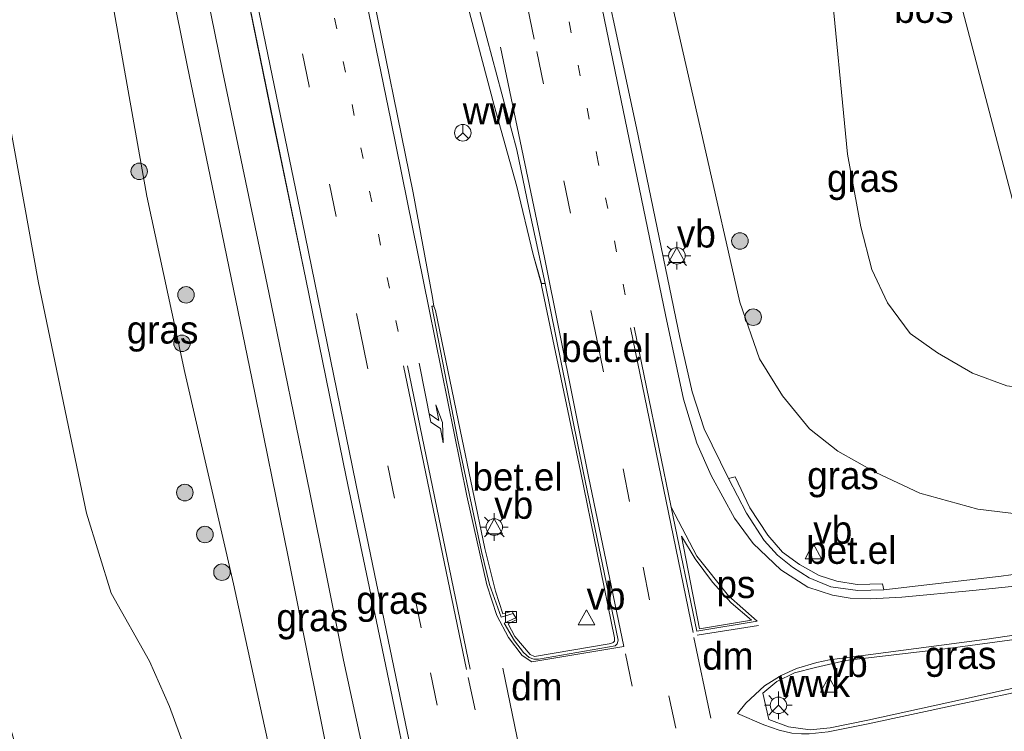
# Model space of a CAD drawing. Header units: millimetres. Extents: x 180000 to 190000, y 466229 to 468626.
# Tile 44 of 202: x 181740 to 181829, y 467791 to 467856. Entities that reach past the tile are written whole.
import ezdxf
from ezdxf.enums import TextEntityAlignment as Align

# ---------------------------------------------------------------- set-up
doc = ezdxf.new("R2010")
doc.units = ezdxf.units.MM
doc.linetypes.add('13strp', pattern=[4, 1, -3])
doc.linetypes.add('39strp', pattern=[12, 3, -9])
for name, color, linetype, lineweight in [('bp-b5-bos', 93, 'Continuous', 18), ('bp-b5-grasland', 93, 'Continuous', 18), ('bp-bs-boom', 93, 'Continuous', 18), ('bw-bs-rona', 8, 'Continuous', 18), ('gw-bs-kruinlijn', 93, 'Continuous', 18), ('gw-bs-teenlijn', 93, 'Continuous', 18), ('mk-b5-vlakmark', 8, 'Continuous', 18), ('mk-bs-13streep 0.45', 8, '13strp', 18), ('mk-bs-39streep 0.15', 8, '39strp', 18), ('mk-bs-haaientd', 8, 'haaitd', 18), ('mk-bs-pijlli750', 8, 'Continuous', 18), ('mk-bs-streep 0.15', 8, 'Continuous', 18), ('og-bs-hulpgeometrie', 53, 'Continuous', 18), ('vh-b5-verh_soort', 8, 'Continuous', 18), ('wh-bs-kolk', 8, 'Continuous', 18), ('wm-bs-lichtmast', 8, 'Continuous', 18), ('wm-bs-verkeersbord', 8, 'Continuous', 18)]:
    doc.layers.add(name, color=color, linetype=linetype, lineweight=lineweight)
doc.styles.add('rtw_iso', font='iso-rtw.shx')
doc.linetypes.add('haaitd', pattern='A,0,-0.25,[25,RTW.shx,S=0.1,R=180,X=0,Y=0],-0.75', length=1)

# ---------------------------------------------------------------- blocks, each defined once
blk = doc.blocks.new('verkeersbord')
for p, q in [((0, 0.75), (-0.75, -0.625)), ((0.75, -0.625), (0, 0.75)), ((-0.75, -0.625), (0.75, -0.625))]:
    blk.add_line(p, q)
blk = doc.blocks.new('dtbattr')
at = {"style": 'rtw_iso'}
blk.add_attdef('TAG', (0.591, 0.868), '', height=2.5, dxfattribs=at)
blk = doc.blocks.new('kolk')
blk.add_lwpolyline([(-0.5, -0.5), (0.5, -0.5), (0.5, 0.5), (-0.5, 0.5)], close=True)
blk = doc.blocks.new('wegwijzer')
for q in [(-0.53, -0.53), (0, 0.75), (0.53, -0.53)]:
    blk.add_line((0, 0), q)
blk.add_circle((0, 0), 0.75)
blk = doc.blocks.new('dtbattr-r')
at = {"style": 'rtw_iso'}
blk.add_attdef('TAG', text='', height=2.5, dxfattribs=at).set_placement((0, 0), align=Align.MIDDLE_CENTER)
blk = doc.blocks.new('pijll')
for p, q in [((5.7, 1.05, 0.1), (4, 0.75, 0.1)), ((7.5, 0.75, 0.1), (5.7, 1.05, 0.1)), ((0, 0, 0.1), (5.45, 0, 0.1)), ((4, 0.75, 0.1), (5.45, 0.75, 0.1)), ((5.45, 0.75, 0.1), (4.7, 0, 0.1)), ((6.2, 0.75, 0.1), (5.45, 0, 0.1)), ((7.5, 0.75, 0.1), (6.2, 0.75, 0.1))]:
    blk.add_line(p, q)
blk = doc.blocks.new('dtbattr-l')
at = {"style": 'rtw_iso'}
blk.add_attdef('TAG', (0, 0), '', height=2.5, dxfattribs=at)
blk = doc.blocks.new('boom')
blk.add_hatch(color=256).paths.add_polyline_path([(-0.75, 0, 1), (0.75, 0, 1)])
blk.add_circle((0, 0), 0.75)
blk = doc.blocks.new('lantaarnpaal')
for p, q in [((0, 0.75), (0, 1.25)), ((-0.75, 0), (-1.25, 0)), ((-0.884, 0.884), (-0.53, 0.53)), ((0.53, 0.53), (0.884, 0.884)), ((0.75, 0), (1.25, 0)), ((-0.53, -0.53), (-0.884, -0.884)), ((0, -0.75), (0, -1.25)), ((0.53, -0.53), (0.884, -0.884))]:
    blk.add_line(p, q)
blk.add_circle((0, 0), 0.75)
blk = doc.blocks.new('d33az_ACAD_1_FMEBLOCK163')
at = {"layer": 'vh-b5-verh_soort'}
for points in [[(163.806, -60.882, 29.87), (168.124, -81.054, 29.943), (172.071, -100.076, 29.968), (173.17, -105.015, 30.004), (174.275, -108.382, 30), (176.477, -112.868, 30.039), (178.104, -116.011, 30.025), (179.707, -118.51, 29.978), (180.918, -119.83, 29.934), (182.286, -120.921, 29.907), (183.795, -121.888, 29.898), (185.771, -122.723, 29.878), (188.222, -123.039, 29.841), (190.591, -122.992, 29.785), (201.227, -121.756, 29.671), (210.891, -120.413, 29.7)], [(211.562, -126.24, 29.694), (196.62, -128.282, 29.829), (187.132, -129.39, 29.919), (184.361, -130.039, 29.968), (182.47, -130.522, 29.969), (180.874, -131.288, 30), (179.589, -132.369, 30.044), (180.15, -134.748, 30.053), (181.929, -135.421, 29.993), (183.884, -135.691, 29.972), (185.718, -135.491, 29.952), (189.124, -134.801, 29.882), (197.527, -132.952, 29.808), (206.012, -131.099, 29.69)], [(148.202, -143.422, 30.637), (145.207, -129.022, 30.592), (141.775, -112.716, 30.511), (138.11, -94.782, 30.437), (135.168, -80.539, 30.319), (129.727, -54.012, 30.221)], [(127.464, -60.704, 30.094), (130.553, -75.893, 30.225), (134.751, -96.01, 30.327), (138.49, -114.158, 30.376), (141.538, -129.355, 30.474), (143.352, -137.752, 30.576)], [(140.76, -141.057, 30.478), (138.42, -129.537, 30.376), (136.512, -119.987, 30.306), (133.22, -103.782, 30.311), (130.299, -89.672, 30.188), (127.363, -75.373, 30.135), (124.827, -62.947, 30.11)], [(143.957, -67.756, 30.119), (147.852, -86.959, 30.241), (149.6, -96.455, 30.288), (149.725, -97.243, 30.301), (149.556, -97.258, 30.307), (151.918, -109.398, 30.406), (154.062, -119.515, 30.442), (154.799, -122.503, 30.452), (155.85, -125.466, 30.412), (156.922, -125.124, 30.341), (157.167, -125.518, 30.333), (156.119, -126.015, 30.445), (157.043, -127.608, 30.444), (157.885, -128.681, 30.445), (158.387, -129.113, 30.438), (158.81, -129.273, 30.439), (159.24, -129.262, 30.428), (166.194, -128.054, 30.274), (166.325, -127.942, 30.274), (166.373, -127.889, 30.274), (166.455, -127.546, 30.272), (163.299, -112.209, 30.257), (159.843, -95.18, 30.193), (159.492, -95.201, 30.164), (158.748, -92.565, 30.196), (157.281, -86.38, 30.139), (155.209, -79.031, 30.115), (151.363, -64.539, 30.127)]]:
    blk.add_polyline3d(points, dxfattribs=at)

msp = doc.modelspace()

# ---------------------------------------------------------------- linework, layer by layer
at = {"layer": 'bp-b5-bos'}
msp.add_polyline3d([(181834.612, 467821.998, 33.258), (181833.333, 467821.945, 33.275), (181829.54, 467822.438, 33.275), (181826.426, 467823.586, 33.361), (181823.261, 467825.432, 33.381), (181820.769, 467827.19, 33.418), (181818.707, 467829.961, 33.455), (181817.281, 467833.008, 33.516), (181816.294, 467836.861, 33.577), (181815.066, 467843.466, 33.732), (181813.473, 467860.068, 34.275), (181811.071, 467871.588, 34.336), (181807.082, 467886.943, 34.169), (181804.457, 467897.455, 34.108), (181804.027, 467900.176, 34.141), (181807.936, 467901.132, 34.181), (181813.392, 467902.621, 34.309)], close=True, dxfattribs=at)
for points in [[(181942.863, 467837.178, 33.86), (181929.619, 467833.826, 33.504), (181917.837, 467831.604, 33.201), (181910.597, 467830.159, 33.083), (181900.925, 467829.056, 32.965), (181891.176, 467828.553, 33.042), (181875.271, 467827.752, 33.058), (181866.967, 467826.807, 33.165), (181858.79, 467825.584, 33.161), (181847.568, 467823.805, 33.095), (181837.796, 467822.131, 33.214), (181834.612, 467821.998, 33.258), (181813.392, 467902.621, 34.309)], [(181738.107, 467851.213, 33.936), (181741.641, 467831.798, 34.483), (181746.024, 467810.881, 34.402), (181748.261, 467803.636, 34.181), (181751.715, 467797.453, 33.312), (181753.536, 467793.353, 33.226), (181755.346, 467788.384, 32.969), (181756.951, 467783.832, 32.818), (181761.831, 467766.092, 33.136), (181766.581, 467747.192, 33.058), (181767.093, 467743.438, 33.071), (181766.971, 467740.32, 33.189), (181765.856, 467737.088, 33.234), (181763.254, 467734.623, 33.336), (181759.959, 467732.35, 33.569), (181757.391, 467729.926, 33.736), (181727.996, 467828.7, 34.643)]]:
    msp.add_polyline3d(points, dxfattribs=at)
at = {"layer": 'bp-b5-grasland'}
for points in [[(181757.528, 467872.901, 30.221), (181762.969, 467846.374, 30.319), (181765.91, 467832.131, 30.437), (181769.575, 467814.197, 30.511), (181773.008, 467797.891, 30.592), (181776.002, 467783.491, 30.637)], [(181813.473, 467860.068, 34.275), (181815.066, 467843.466, 33.732), (181816.294, 467836.861, 33.577), (181817.281, 467833.008, 33.516), (181818.707, 467829.961, 33.455), (181820.769, 467827.19, 33.418), (181823.261, 467825.432, 33.381), (181826.426, 467823.586, 33.361), (181829.54, 467822.438, 33.275), (181833.333, 467821.945, 33.275), (181834.612, 467821.998, 33.258), (181837.477, 467811.115, 29.698), (181835.695, 467810.863, 29.723), (181831.673, 467810.684, 29.616), (181826.905, 467811.24, 29.608), (181821.65, 467812.709, 29.694), (181817.658, 467814.582, 29.727), (181814.206, 467816.511, 29.755), (181811.632, 467818.524, 29.841), (181809.176, 467821.531, 29.853), (181807.098, 467824.891, 29.906), (181805.318, 467830.02, 29.919), (181802.079, 467844.294, 29.874), (181795.809, 467871.761, 29.878)], [(181795.809, 467871.761, 29.878), (181802.079, 467844.294, 29.874), (181805.318, 467830.02, 29.919), (181807.098, 467824.891, 29.906), (181809.176, 467821.531, 29.853), (181811.632, 467818.524, 29.841), (181814.206, 467816.511, 29.755), (181817.658, 467814.582, 29.727), (181821.65, 467812.709, 29.694), (181826.905, 467811.24, 29.608), (181831.673, 467810.684, 29.616)], [(181771.153, 467789.161, 30.576), (181769.338, 467797.558, 30.474), (181766.29, 467812.755, 30.376), (181762.552, 467830.903, 30.327), (181758.353, 467851.02, 30.225), (181755.265, 467866.209, 30.094)], [(181838.691, 467806.5, 29.7), (181829.028, 467805.157, 29.671), (181818.392, 467803.921, 29.785), (181818.271, 467804.471, 29.808), (181815.969, 467804.423, 29.847), (181814.1, 467804.729, 29.886), (181812.494, 467805.236, 29.925), (181810.734, 467806.22, 29.994), (181809.187, 467807.361, 30.048), (181807.863, 467808.892, 30.031), (181806.228, 467811.375, 30.093), (181804.882, 467814.187, 30.051), (181804.278, 467814.045, 30.039), (181802.075, 467818.531, 30), (181800.971, 467821.898, 30.004), (181799.871, 467826.837, 29.968), (181795.925, 467845.859, 29.943), (181791.607, 467866.031, 29.87)], [(181752.627, 467863.966, 30.11), (181755.163, 467851.54, 30.135), (181758.099, 467837.241, 30.188), (181761.021, 467823.131, 30.311), (181764.313, 467806.926, 30.306), (181766.221, 467797.376, 30.376), (181768.56, 467785.856, 30.478)], [(181779.164, 467862.374, 30.127), (181783.01, 467847.882, 30.115), (181785.081, 467840.533, 30.139), (181786.548, 467834.348, 30.196), (181787.293, 467831.712, 30.164), (181787.32, 467831.545, 30.289), (181790.84, 467814.696, 30.344), (181793.924, 467799.587, 30.376), (181793.939, 467799.283, 30.364), (181793.881, 467799.216, 30.367), (181793.821, 467799.162, 30.367), (181793.758, 467799.128, 30.367), (181793.445, 467799.022, 30.382), (181786.675, 467797.877, 30.492), (181786.272, 467798.053, 30.5), (181784.873, 467799.696, 30.505), (181784.27, 467800.84, 30.507), (181785.062, 467801.228, 30.362), (181784.967, 467801.395, 30.333), (181784.722, 467801.789, 30.341), (181784.644, 467801.993, 30.375), (181783.804, 467801.768, 30.524), (181783.128, 467803.799, 30.534), (181782.169, 467807.686, 30.558), (181779.922, 467818.457, 30.518), (181777.681, 467829.263, 30.406), (181777.526, 467829.67, 30.301), (181777.4, 467830.458, 30.288), (181775.652, 467839.954, 30.241), (181771.757, 467859.157, 30.119)], [(181748.529, 467856.378, 30.27), (181751.483, 467839.641, 30.302), (181754.949, 467823.646, 30.319), (181759.359, 467804.489, 30.343), (181761.966, 467792.519, 30.4), (181765.037, 467778.477, 30.658)], [(181765.037, 467778.477, 30.658), (181761.966, 467792.519, 30.4), (181759.359, 467804.489, 30.343), (181754.949, 467823.646, 30.319), (181751.483, 467839.641, 30.302), (181748.529, 467856.378, 30.27)], [(181755.346, 467788.384, 32.969), (181753.536, 467793.353, 33.226), (181751.715, 467797.453, 33.312), (181748.261, 467803.636, 34.181), (181746.024, 467810.881, 34.402), (181741.641, 467831.798, 34.483), (181738.107, 467851.213, 33.936)]]:
    msp.add_polyline3d(points, dxfattribs=at)
msp.add_polyline3d([(181813.518, 467791.422, 29.952), (181811.684, 467791.222, 29.972), (181809.729, 467791.492, 29.993), (181807.95, 467792.165, 30.053), (181807.389, 467794.544, 30.044), (181808.674, 467795.625, 30), (181810.27, 467796.391, 29.969), (181812.162, 467796.874, 29.968), (181814.932, 467797.523, 29.919), (181824.42, 467798.631, 29.829), (181839.363, 467800.673, 29.694), (181840.193, 467800.795, 29.697), (181841.083, 467797.412, 29.644), (181840.496, 467797.291, 29.641), (181833.813, 467795.814, 29.69), (181825.327, 467793.961, 29.808), (181816.924, 467792.112, 29.882)], close=True, dxfattribs=at)
at = {"layer": 'gw-bs-kruinlijn'}
for points in [[(181804.027, 467900.176, 34.141), (181804.457, 467897.455, 34.108), (181807.082, 467886.943, 34.169), (181811.071, 467871.588, 34.336), (181813.473, 467860.068, 34.275), (181815.066, 467843.466, 33.732), (181816.294, 467836.861, 33.577), (181817.281, 467833.008, 33.516), (181818.707, 467829.961, 33.455), (181820.769, 467827.19, 33.418), (181823.261, 467825.432, 33.381), (181826.426, 467823.586, 33.361), (181829.54, 467822.438, 33.275), (181833.333, 467821.945, 33.275), (181834.612, 467821.998, 33.258)], [(181757.391, 467729.926, 33.736), (181759.959, 467732.35, 33.569), (181763.254, 467734.623, 33.336), (181765.856, 467737.088, 33.234), (181766.971, 467740.32, 33.189), (181767.093, 467743.438, 33.071), (181766.581, 467747.192, 33.058), (181761.831, 467766.092, 33.136), (181756.951, 467783.832, 32.818), (181755.346, 467788.384, 32.969), (181753.536, 467793.353, 33.226), (181751.715, 467797.453, 33.312), (181748.261, 467803.636, 34.181), (181746.024, 467810.881, 34.402), (181741.641, 467831.798, 34.483), (181738.107, 467851.213, 33.936), (181735.622, 467864.895, 33.867), (181733.132, 467877.089, 33.789), (181730.997, 467886.017, 33.769)]]:
    msp.add_polyline3d(points, dxfattribs=at)
at = {"layer": 'gw-bs-teenlijn'}
for points in [[(181837.477, 467811.115, 29.698), (181835.695, 467810.863, 29.723), (181831.673, 467810.684, 29.616), (181826.905, 467811.24, 29.608), (181821.65, 467812.709, 29.694), (181817.658, 467814.582, 29.727), (181814.206, 467816.511, 29.755), (181811.632, 467818.524, 29.841), (181809.176, 467821.531, 29.853), (181807.098, 467824.891, 29.906), (181805.318, 467830.02, 29.919), (181802.079, 467844.294, 29.874), (181795.809, 467871.761, 29.878), (181790.722, 467896.603, 29.671)], [(181743.687, 467885.849, 29.891), (181745.685, 467871.45, 30.155), (181748.529, 467856.378, 30.27), (181751.483, 467839.641, 30.302), (181754.949, 467823.646, 30.319), (181759.359, 467804.489, 30.343), (181761.966, 467792.519, 30.4), (181765.037, 467778.477, 30.658), (181768.202, 467765.93, 30.645), (181773.58, 467746.775, 30.878), (181776.879, 467733.083, 31.16), (181777.352, 467730.642, 31.18), (181777.319, 467728.681, 31.205), (181776.907, 467726.926, 31.209), (181776.083, 467725.836, 31.331), (181774.439, 467724.971, 31.446), (181769.687, 467723.589, 31.776), (181764.126, 467721.841, 31.846), (181761.264, 467720.902, 31.976)]]:
    msp.add_polyline3d(points, dxfattribs=at)
at = {"layer": 'mk-b5-vlakmark'}
msp.add_polyline3d([(181806.37, 467801.166, 30.026), (181801.656, 467800.405, 30.101), (181800.001, 467808.813, 30.117), (181801.241, 467806.734, 30.116), (181802.816, 467804.629, 30.11), (181804.535, 467802.763, 30.039)], close=True, dxfattribs=at)
at = {"layer": 'mk-bs-13streep 0.45'}
for points in [[(181774.301, 467827.375, 30.401), (181767.932, 467858.711, 30.216), (181763.048, 467882.136, 30.119), (181759.835, 467897.771, 30.038), (181753.355, 467929.088, 29.91), (181749.35, 467948.557, 29.868), (181745.281, 467968.141, 29.891), (181742.607, 467980.812, 29.889)], [(181794.915, 467830.684, 30.07), (181792.465, 467842.731, 30.03), (181788.376, 467862.3, 29.998), (181784.349, 467881.765, 29.889), (181780.361, 467901.271, 29.802), (181774.756, 467928.518, 29.808), (181771.522, 467944.069, 29.778), (181768.084, 467960.613, 29.772)]]:
    msp.add_polyline3d(points, dxfattribs=at)
at = {"layer": 'mk-bs-39streep 0.15'}
for points in [[(181758.65, 467989.733, 29.837), (181762.66, 467970.101, 29.906), (181767.365, 467947.154, 29.927), (181771.024, 467929.477, 29.906), (181778.621, 467892.61, 29.939), (181783.593, 467868.583, 30.049), (181786.87, 467852.779, 30.127), (181792.323, 467826.659, 30.164), (181796.52, 467805.975, 30.217), (181798.873, 467794.328, 30.221), (181801.105, 467783.744, 30.262), (181804.215, 467768.406, 30.323), (181807.819, 467750.914, 30.392), (181810.13, 467739.659, 30.482), (181813.196, 467724.741, 30.556), (181816.897, 467706.531, 30.592), (181820.09, 467690.909, 30.645)], [(181808.432, 467688.45, 30.768), (181805.31, 467697.068, 30.821), (181800.763, 467710.197, 30.89), (181796.355, 467723.011, 30.915), (181791.994, 467736.411, 30.894), (181788.612, 467748.139, 30.825), (181786.121, 467757.136, 30.829), (181783.167, 467768.952, 30.731), (181780.294, 467781.717, 30.711), (181776.383, 467800.488, 30.654), (181771.13, 467826.054, 30.49), (181766.209, 467849.628, 30.409), (181761.603, 467872.354, 30.266), (181756.272, 467898.161, 30.196), (181748.981, 467933.428, 30.053), (181743.841, 467958.3, 30.074), (181738.767, 467982.82, 29.926)], [(181794.943, 467798.126, 30.266), (181796.371, 467791.151, 30.293)], [(181780.652, 467795.98, 30.569), (181783.823, 467781.26, 30.605)]]:
    msp.add_polyline3d(points, dxfattribs=at)
at = {"layer": 'mk-bs-haaientd'}
for points in [[(181802.662, 467792.282, 30.155), (181801.136, 467799.595, 30.12)], [(181785.316, 467789.474, 30.53), (181783.796, 467796.821, 30.496)]]:
    msp.add_polyline3d(points, dxfattribs=at)
at = {"layer": 'mk-bs-streep 0.15'}
for points in [[(181702.886, 468076.267, 29.993), (181716.991, 468079.01, 30.139), (181720.762, 468057.934, 30.097), (181724.438, 468038.243, 30.033), (181728.827, 468015.786, 30.003), (181733.147, 467994.479, 29.967), (181737.643, 467972.562, 30.006), (181742.998, 467946.891, 30.031), (181748.34, 467921.081, 30.045), (181753.053, 467898.164, 30.147), (181755.308, 467887.337, 30.183), (181760.335, 467862.945, 30.294), (181765.576, 467837.416, 30.423), (181770.737, 467812.248, 30.585), (181775.138, 467790.931, 30.698), (181779.11, 467772.458, 30.751), (181781.732, 467760.826, 30.813), (181783.533, 467753.864, 30.873), (181786.556, 467743.081, 30.963), (181789.095, 467734.689, 30.997), (181792.005, 467725.332, 31.05)], [(181783.577, 467853.163, 30.155), (181787.588, 467834.083, 30.185), (181791.575, 467814.225, 30.2), (181794.777, 467798.804, 30.263), (181786.435, 467797.387, 30.43), (181785.567, 467797.977, 30.438), (181784.316, 467799.622, 30.475), (181783.259, 467801.616, 30.465), (181782.34, 467804.394, 30.465), (181780.524, 467812.457, 30.434), (181777.083, 467829.522, 30.333), (181773.639, 467846.532, 30.212), (181769.638, 467865.978, 30.116), (181765.742, 467884.907, 30.029), (181762.705, 467899.716, 29.948), (181757.754, 467923.494, 29.849), (181755.438, 467934.697, 29.83), (181754.041, 467941.484, 29.844)], [(181763.417, 467934.111, 29.879), (181765.483, 467924.333, 29.887), (181771.078, 467897.29, 29.889), (181771.79, 467893.887, 29.923), (181773.432, 467887.708, 29.945), (181778.001, 467870.559, 30.073), (181782.36, 467854.014, 30.157), (181785.055, 467843.861, 30.175), (181786.154, 467838.597, 30.196), (181787.643, 467831.733, 30.193)], [(181789.522, 467872.68, 29.883), (181794.161, 467850.08, 29.969), (181798.553, 467828.887, 30.017), (181800.201, 467821.241, 30.036), (181801.405, 467817.246, 30.033), (181802.693, 467814.298, 30.017), (181804.821, 467810.426, 30.012), (181806.515, 467808.147, 29.964), (181809.022, 467805.758, 29.928), (181811.468, 467804.189, 29.914), (181813.723, 467803.456, 29.848), (181815.314, 467803.186, 29.848), (181817.177, 467803.129, 29.846), (181820.01, 467803.272, 29.806), (181826.448, 467803.863, 29.782), (181839.038, 467805.182, 29.766)], [(181795.371, 467827.704, 30.054), (181798.389, 467813.153, 30.095), (181801.071, 467800.074, 30.122)], [(181795.704, 467827.757, 30.047), (181799.063, 467811.417, 30.113), (181801.419, 467800.174, 30.099), (181806.885, 467801.078, 30.008), (181804.276, 467803.394, 30.063), (181801.406, 467806.988, 30.113)], [(181780.501, 467796.703, 30.581), (181774.791, 467824.252, 30.428)], [(181775.142, 467824.263, 30.386), (181780.825, 467796.743, 30.534)], [(181799.063, 467811.417, 30.113), (181801.406, 467806.988, 30.113)], [(181840.078, 467801.232, 29.752), (181836.994, 467800.806, 29.755), (181827.509, 467799.441, 29.808), (181816.251, 467797.942, 29.882)], [(181807.014, 467800.7, 30.015), (181801.428, 467799.834, 30.105)], [(181816.812, 467791.743, 29.898), (181813.328, 467791.06, 29.999), (181811.596, 467790.864, 30.013), (181810.89, 467790.866, 30.026), (181810.026, 467790.934, 30.052), (181808.892, 467791.197, 30.055), (181807.484, 467791.679, 30.09), (181805.09, 467792.709, 30.134), (181805.851, 467793.649, 30.077), (181807.557, 467795.229, 30.039), (181809.068, 467796.174, 30.014), (181810.462, 467796.783, 30.014), (181812.308, 467797.338, 29.971), (181813.442, 467797.575, 29.944), (181816.251, 467797.942, 29.882)], [(181816.812, 467791.743, 29.898), (181824.969, 467793.492, 29.772), (181837.816, 467796.207, 29.682), (181841.221, 467796.891, 29.697)]]:
    msp.add_polyline3d(points, dxfattribs=at)
at = {"layer": 'og-bs-hulpgeometrie'}
msp.add_polyline3d([(181865.586, 467704.319, 36.908), (181857.771, 467734.01, 32.323), (181857.279, 467735.881, 32.075), (181856.473, 467738.942, 31.949), (181855.783, 467741.565, 32.194), (181855.66, 467742.031, 32.177), (181855.058, 467744.318, 32.627), (181852.939, 467752.37, 34.393), (181847.401, 467773.411, 33.97), (181847.288, 467773.839, 33.779), (181843.977, 467786.419, 29.618), (181842.867, 467790.637, 29.43), (181842.565, 467791.782, 29.655), (181841.221, 467796.891, 29.697), (181841.083, 467797.412, 29.644), (181840.193, 467800.795, 29.697), (181840.078, 467801.232, 29.752), (181839.038, 467805.182, 29.766), (181838.691, 467806.5, 29.7), (181837.477, 467811.115, 29.698), (181834.612, 467821.998, 33.258), (181813.392, 467902.621, 34.309)], dxfattribs=at)
at = {"layer": 'vh-b5-verh_soort'}
for points in [[(181793.995, 467798.859, 30.274), (181787.041, 467797.651, 30.428), (181786.61, 467797.64, 30.439), (181786.187, 467797.8, 30.438), (181785.686, 467798.232, 30.445), (181784.844, 467799.305, 30.444), (181783.919, 467800.898, 30.445), (181784.967, 467801.395, 30.333), (181785.062, 467801.228, 30.362), (181784.27, 467800.84, 30.507), (181784.873, 467799.696, 30.505), (181786.272, 467798.053, 30.5), (181786.675, 467797.877, 30.492), (181793.445, 467799.022, 30.382), (181793.758, 467799.128, 30.367), (181793.821, 467799.162, 30.367), (181793.881, 467799.216, 30.367), (181793.939, 467799.283, 30.364), (181793.924, 467799.587, 30.376), (181790.84, 467814.696, 30.344), (181787.32, 467831.545, 30.289), (181787.293, 467831.712, 30.164), (181787.643, 467831.733, 30.193), (181791.1, 467814.704, 30.257), (181794.255, 467799.367, 30.272), (181794.173, 467799.024, 30.274), (181794.125, 467798.971, 30.274)], [(181783.128, 467803.799, 30.534), (181783.804, 467801.768, 30.524), (181784.644, 467801.993, 30.375), (181784.722, 467801.789, 30.341), (181783.65, 467801.447, 30.412), (181782.599, 467804.41, 30.452), (181781.862, 467807.398, 30.442), (181779.719, 467817.515, 30.406), (181777.357, 467829.655, 30.307), (181777.526, 467829.67, 30.301), (181777.681, 467829.263, 30.406), (181779.922, 467818.457, 30.518), (181782.169, 467807.686, 30.558)], [(181814.1, 467804.729, 29.886), (181815.969, 467804.423, 29.847), (181818.271, 467804.471, 29.808), (181818.392, 467803.921, 29.785), (181816.022, 467803.874, 29.841), (181813.571, 467804.19, 29.878), (181811.595, 467805.025, 29.898), (181810.087, 467805.992, 29.907), (181808.719, 467807.083, 29.934), (181807.508, 467808.403, 29.978), (181805.905, 467810.902, 30.025), (181804.278, 467814.045, 30.039), (181804.882, 467814.187, 30.051), (181806.228, 467811.375, 30.093), (181807.863, 467808.892, 30.031), (181809.187, 467807.361, 30.048), (181810.734, 467806.22, 29.994), (181812.494, 467805.236, 29.925)]]:
    msp.add_polyline3d(points, close=True, dxfattribs=at)

# ---------------------------------------------------------------- block references
at = {"layer": 'bp-b5-bos'}
ref = msp.add_blockref('dtbattr-r', (181819.319, 467854.619, 33.751), dxfattribs=at)
ref.add_attrib('TAG', 'bos', dxfattribs={"layer": '0', "height": 2.5, "style": 'rtw_iso'}).set_placement((181819.319, 467854.619, 33.751), align=Align.BOTTOM_LEFT)
at = {"layer": 'bp-b5-grasland'}
ref = msp.add_blockref('dtbattr-r', (181813.22, 467839.28, 32.909), dxfattribs=at)
ref.add_attrib('TAG', 'gras', dxfattribs={"layer": '0', "height": 2.5, "style": 'rtw_iso'}).set_placement((181813.22, 467839.28, 32.909), align=Align.BOTTOM_LEFT)
ref = msp.add_blockref('dtbattr-r', (181749.666, 467825.527, 32.649), dxfattribs=at)
ref.add_attrib('TAG', 'gras', dxfattribs={"layer": '0', "height": 2.5, "style": 'rtw_iso'}).set_placement((181749.666, 467825.527, 32.649), align=Align.BOTTOM_LEFT)
ref = msp.add_blockref('dtbattr-r', (181811.421, 467812.309, 29.837), dxfattribs=at)
ref.add_attrib('TAG', 'gras', dxfattribs={"layer": '0', "height": 2.5, "style": 'rtw_iso'}).set_placement((181811.421, 467812.309, 29.837), align=Align.BOTTOM_LEFT)
ref = msp.add_blockref('dtbattr-r', (181770.497, 467801.004, 30.498), dxfattribs=at)
ref.add_attrib('TAG', 'gras', dxfattribs={"layer": '0', "height": 2.5, "style": 'rtw_iso'}).set_placement((181770.497, 467801.004, 30.498), align=Align.BOTTOM_LEFT)
ref = msp.add_blockref('dtbattr-r', (181763.246, 467799.422, 30.724), dxfattribs=at)
ref.add_attrib('TAG', 'gras', dxfattribs={"layer": '0', "height": 2.5, "style": 'rtw_iso'}).set_placement((181763.246, 467799.422, 30.724), align=Align.BOTTOM_LEFT)
ref = msp.add_blockref('dtbattr-r', (181822.083, 467796.009, 29.868), dxfattribs=at)
ref.add_attrib('TAG', 'gras', dxfattribs={"layer": '0', "height": 2.5, "style": 'rtw_iso'}).set_placement((181822.083, 467796.009, 29.868), align=Align.BOTTOM_LEFT)
at = {"layer": 'bp-bs-boom'}
for p in [(181750.797, 467841.897, 30.466), (181805.316, 467835.583, 30.041), (181755.044, 467830.692, 30.29), (181806.52, 467828.665, 29.747), (181754.678, 467826.3, 30.327), (181754.937, 467812.755, 31.493), (181756.76, 467808.949, 31.235), (181758.304, 467805.531, 30.861)]:
    msp.add_blockref('boom', p, dxfattribs=at)
at = {"layer": 'bw-bs-rona'}
ref = msp.add_blockref('dtbattr', (181780.166, 467845.401, 30.029), dxfattribs=at)
ref.add_attrib('TAG', 'ww', dxfattribs={"layer": '0', "height": 2.5, "style": 'rtw_iso'}).set_placement((181780.166, 467845.401, 30.029), align=Align.BOTTOM_LEFT)
for p in [(181780.166, 467845.401, 30.029), (181808.811, 467793.456, 30.074)]:
    msp.add_blockref('wegwijzer', p, dxfattribs=at)
ref = msp.add_blockref('dtbattr', (181808.811, 467793.456, 30.074), dxfattribs=at)
ref.add_attrib('TAG', 'wwk', dxfattribs={"layer": '0', "height": 2.5, "style": 'rtw_iso'}).set_placement((181808.811, 467793.456, 30.074), align=Align.BOTTOM_LEFT)
at = {"layer": 'mk-b5-vlakmark'}
ref = msp.add_blockref('dtbattr-r', (181803.185, 467802.44, 30.085), dxfattribs=at)
ref.add_attrib('TAG', 'ps', dxfattribs={"layer": '0', "height": 2.5, "style": 'rtw_iso'}).set_placement((181803.185, 467802.44, 30.085), align=Align.BOTTOM_LEFT)
at = {"layer": 'mk-bs-haaientd'}
ref = msp.add_blockref('dtbattr-l', (181801.899, 467795.939, 30.138), dxfattribs=at)
ref.add_attrib('TAG', 'dm', dxfattribs={"layer": '0', "height": 2.5, "style": 'rtw_iso'}).set_placement((181801.899, 467795.939, 30.138), align=Align.BOTTOM_LEFT)
ref = msp.add_blockref('dtbattr-l', (181784.556, 467793.147, 30.513), dxfattribs=at)
ref.add_attrib('TAG', 'dm', dxfattribs={"layer": '0', "height": 2.5, "style": 'rtw_iso'}).set_placement((181784.556, 467793.147, 30.513), align=Align.BOTTOM_LEFT)
at = {"layer": 'mk-bs-pijlli750', "rotation": 281}
msp.add_blockref('pijll', (181776.219, 467824.501, 30.391), dxfattribs=at)
at = {"layer": 'vh-b5-verh_soort'}
msp.add_blockref('d33az_ACAD_1_FMEBLOCK163', (181627.8, 467926.913), dxfattribs=at)
ref = msp.add_blockref('dtbattr-r', (181789.087, 467823.853, 30.367), dxfattribs=at)
ref.add_attrib('TAG', 'bet.el', dxfattribs={"layer": '0', "height": 2.5, "style": 'rtw_iso'}).set_placement((181789.087, 467823.853, 30.367), align=Align.BOTTOM_LEFT)
ref = msp.add_blockref('dtbattr-r', (181781.039, 467812.191, 30.429), dxfattribs=at)
ref.add_attrib('TAG', 'bet.el', dxfattribs={"layer": '0', "height": 2.5, "style": 'rtw_iso'}).set_placement((181781.039, 467812.191, 30.429), align=Align.BOTTOM_LEFT)
ref = msp.add_blockref('dtbattr-r', (181811.335, 467805.538, 29.943), dxfattribs=at)
ref.add_attrib('TAG', 'bet.el', dxfattribs={"layer": '0', "height": 2.5, "style": 'rtw_iso'}).set_placement((181811.335, 467805.538, 29.943), align=Align.BOTTOM_LEFT)
at = {"layer": 'wh-bs-kolk'}
msp.add_blockref('kolk', (181784.545, 467801.459, 30.326), dxfattribs=at)
at = {"layer": 'wm-bs-lichtmast'}
for p in [(181799.597, 467834.24, 29.963), (181783.022, 467809.628, 30.535), (181808.811, 467793.456, 30.074)]:
    msp.add_blockref('lantaarnpaal', p, dxfattribs=at)
at = {"layer": 'wm-bs-verkeersbord'}
ref = msp.add_blockref('dtbattr', (181799.597, 467834.24, 29.963), dxfattribs=at)
ref.add_attrib('TAG', 'vb', dxfattribs={"layer": '0', "height": 2.5, "style": 'rtw_iso'}).set_placement((181799.597, 467834.24, 29.963), align=Align.BOTTOM_LEFT)
for p in [(181799.597, 467834.24, 29.963), (181783.022, 467809.628, 30.535), (181811.978, 467807.376, 29.837), (181791.395, 467801.378, 30.396), (181813.385, 467795.275, 29.992)]:
    msp.add_blockref('verkeersbord', p, dxfattribs=at)
ref = msp.add_blockref('dtbattr', (181783.022, 467809.628, 30.535), dxfattribs=at)
ref.add_attrib('TAG', 'vb', dxfattribs={"layer": '0', "height": 2.5, "style": 'rtw_iso'}).set_placement((181783.022, 467809.628, 30.535), align=Align.BOTTOM_LEFT)
ref = msp.add_blockref('dtbattr', (181811.978, 467807.376, 29.837), dxfattribs=at)
ref.add_attrib('TAG', 'vb', dxfattribs={"layer": '0', "height": 2.5, "style": 'rtw_iso'}).set_placement((181811.978, 467807.376, 29.837), align=Align.BOTTOM_LEFT)
ref = msp.add_blockref('dtbattr', (181791.395, 467801.378, 30.396), dxfattribs=at)
ref.add_attrib('TAG', 'vb', dxfattribs={"layer": '0', "height": 2.5, "style": 'rtw_iso'}).set_placement((181791.395, 467801.378, 30.396), align=Align.BOTTOM_LEFT)
ref = msp.add_blockref('dtbattr', (181813.385, 467795.275, 29.992), dxfattribs=at)
ref.add_attrib('TAG', 'vb', dxfattribs={"layer": '0', "height": 2.5, "style": 'rtw_iso'}).set_placement((181813.385, 467795.275, 29.992), align=Align.BOTTOM_LEFT)

doc.saveas('drawing.dxf')
